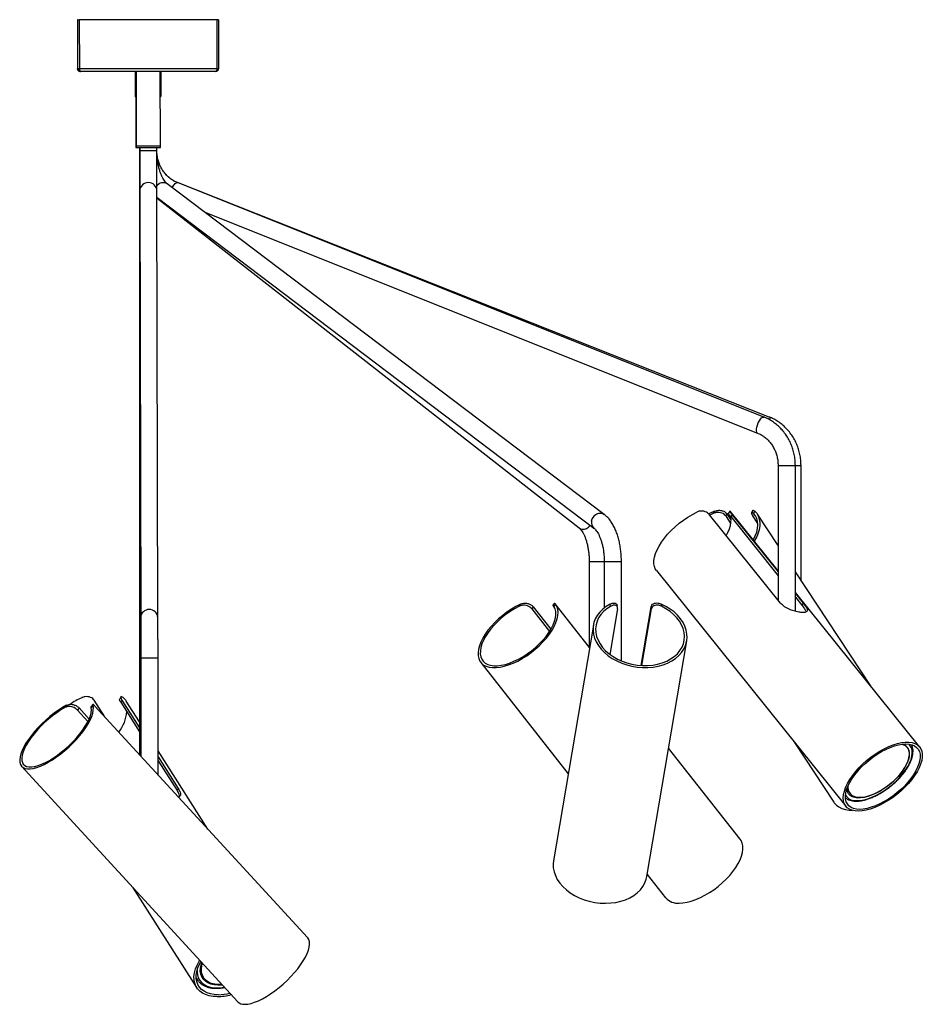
# Model space of a CAD drawing. Header units: millimetres. Extents: x 296 to 1084, y 372 to 670.
# Tile 1 of 9: x 296 to 401, y 372 to 486. Entities that reach past the tile are written whole.
import ezdxf

# ---------------------------------------------------------------- set-up
doc = ezdxf.new("R2010")
doc.units = ezdxf.units.MM

msp = doc.modelspace()

# ---------------------------------------------------------------- linework, layer by layer
at = {"color": 7, "linetype": 'Continuous', "lineweight": 25}
for p, q in [((303.14, 486.48), (303.14, 480.78)), ((303.18, 486.48), (303.14, 486.48)), ((303.19, 480.78), (303.18, 486.48)), ((303.18, 486.48), (303.34, 486.48)), ((319.34, 486.49), (303.34, 486.48)), ((303.34, 486.48), (303.35, 480.78)), ((303.34, 486.48), (303.35, 480.78)), ((303.34, 486.48), (303.34, 486.48)), ((319.35, 480.8), (319.34, 486.49)), ((319.5, 486.49), (319.34, 486.49)), ((319.5, 486.49), (319.51, 480.8)), ((303.14, 480.78), (303.19, 480.78)), ((303.35, 480.78), (303.19, 480.78)), ((319.35, 480.8), (303.35, 480.78)), ((303.35, 480.78), (303.35, 480.78)), ((303.35, 480.78), (303.35, 480.78)), ((303.5, 480.48), (303.45, 480.48)), ((319.2, 480.49), (303.5, 480.48)), ((309.81, 480.48), (309.81, 477.68)), ((309.83, 480.48), (309.83, 477.68)), ((309.84, 480.48), (309.85, 477.68)), ((309.95, 480.48), (309.96, 471.84)), ((312.76, 471.85), (312.75, 480.49)), ((312.85, 477.69), (312.84, 480.49)), ((319.35, 480.8), (319.51, 480.8)), ((309.91, 477.51), (309.92, 471.84)), ((309.92, 477.52), (309.92, 471.84)), ((309.93, 477.52), (309.94, 471.84)), ((309.93, 477.51), (309.93, 471.84)), ((309.94, 477.51), (309.95, 471.84)), ((309.92, 471.84), (309.92, 471.64)), ((309.92, 471.84), (309.92, 471.64)), ((309.92, 471.84), (309.93, 471.84)), ((309.92, 471.84), (309.92, 471.84)), ((309.92, 471.64), (309.93, 471.64)), ((309.92, 471.64), (309.92, 471.64)), ((309.93, 471.84), (309.93, 471.64)), ((309.93, 471.84), (309.94, 471.84)), ((309.93, 471.64), (309.94, 471.64)), ((309.94, 471.84), (309.94, 471.64)), ((309.94, 471.84), (309.95, 471.84)), ((309.94, 471.64), (309.95, 471.64)), ((309.95, 471.84), (309.95, 471.64)), ((309.95, 471.84), (309.96, 471.84)), ((309.95, 471.84), (309.96, 471.84)), ((309.95, 471.64), (309.96, 471.64)), ((309.96, 471.84), (312.76, 471.85)), ((309.96, 471.84), (312.76, 471.85)), ((309.96, 471.84), (309.96, 471.64)), ((309.96, 471.64), (312.76, 471.65)), ((310.32, 471.64), (310.32, 471.32)), ((310.32, 471.64), (310.32, 471.32)), ((310.33, 471.64), (310.33, 471.32)), ((310.34, 471.64), (310.34, 471.32)), ((310.35, 471.64), (310.35, 471.32)), ((310.36, 471.64), (310.36, 471.32)), ((312.36, 471.32), (312.36, 471.65)), ((312.76, 471.65), (312.76, 471.85)), ((310.32, 466.64), (310.32, 417.06)), ((310.36, 466.63), (310.47, 417.05)), ((312.47, 417.06), (312.36, 466.64)), ((364.29, 429.05), (313.55, 467.43)), ((382.82, 440.35), (314.74, 467.57)), ((383.45, 440.35), (314.75, 467.57)), ((312.37, 465.83), (363.08, 427.46)), ((312.37, 465.77), (361.38, 427.47)), ((317.9, 464.15), (382.08, 438.49)), ((384.48, 434.73), (384.49, 419.08)), ((386.49, 417.78), (386.48, 434.74)), ((387.15, 421.38), (387.14, 434.74)), ((384.76, 418.74), (376.51, 429.01)), ((376.92, 429.14), (376.56, 428.95)), ((376.92, 429.14), (377.08, 429.4)), ((378.53, 429.09), (378.39, 428.86)), ((378.39, 428.86), (378.96, 428)), ((378.53, 429.09), (378.98, 428.42)), ((378.87, 429.43), (378.7, 429.19)), ((384.49, 422.48), (378.93, 429.4)), ((379.14, 429.01), (378.98, 428.78)), ((379.14, 429.01), (384.49, 422.36)), ((381.54, 429.5), (381.4, 429.26)), ((382.12, 427.97), (381.54, 428.86)), ((381.79, 429.41), (381.64, 429.15)), ((384.49, 425.42), (382.08, 429.07)), ((378.98, 428.78), (384.49, 421.91)), ((362.54, 423.57), (362.55, 413.63)), ((364.28, 423.57), (364.29, 418.19)), ((366.3, 412.02), (366.28, 423.57)), ((370.35, 422.51), (392.34, 395.14)), ((395.27, 409.06), (386.49, 422.38)), ((400.92, 402.03), (386.49, 419.99)), ((386.49, 419.87), (387.39, 418.75)), ((354.38, 418.35), (354.56, 418.62)), ((358.5, 418.74), (358.33, 418.49)), ((358.63, 418.62), (358.45, 418.36)), ((362.59, 413.59), (358.61, 418.65)), ((358.62, 418.64), (358.63, 418.62)), ((365.02, 418.36), (364.98, 418.63)), ((370.91, 418.63), (370.95, 418.37)), ((386.49, 419.42), (387.22, 418.51)), ((387.39, 418.75), (387.22, 418.51)), ((356.04, 418.31), (355.87, 418.07)), ((355.87, 418.07), (357.94, 415.45)), ((356.04, 418.31), (358.09, 415.7)), ((358.45, 418.36), (358.4, 418.43)), ((365.83, 418.08), (364.94, 412.79)), ((365.84, 418.22), (365.8, 418.46)), ((368.59, 411.49), (369.75, 418.32)), ((368.66, 411.49), (369.78, 418.09)), ((369.78, 418.09), (369.75, 418.32)), ((363.03, 416.19), (358.4, 388.82)), ((369.24, 386.98), (373.87, 414.35)), ((310.32, 412.37), (310.34, 401.15)), ((310.48, 412.37), (310.49, 400.98)), ((312.49, 398.79), (312.48, 412.37)), ((349.96, 411.86), (360.11, 398.93)), ((306.3, 405.55), (305.08, 407.45)), ((308.17, 407.85), (308.03, 407.6)), ((308.29, 407.45), (308.16, 407.22)), ((308.16, 407.22), (310.33, 403.81)), ((308.29, 407.45), (310.33, 404.26)), ((310.33, 404.96), (308.8, 407.35)), ((301.66, 406.6), (301.87, 406.87)), ((303.31, 406.56), (303.12, 406.32)), ((303.12, 406.32), (304.35, 404.99)), ((303.31, 406.56), (304.49, 405.28)), ((304.93, 406.98), (304.73, 406.74)), ((304.95, 406.87), (304.73, 406.61)), ((304.73, 406.61), (304.73, 406.73)), ((329.84, 379.89), (305.15, 406.79)), ((386.37, 402.57), (390.94, 395.64)), ((318.28, 392.48), (312.49, 401.57)), ((380.08, 391.31), (371.77, 401.9)), ((312.49, 400.87), (314.83, 397.2)), ((312.49, 400.43), (314.7, 396.96)), ((296.65, 399.79), (321.74, 372.45)), ((314.83, 397.2), (314.7, 396.96)), ((392.71, 396.77), (392.82, 396.63)), ((369.29, 387.24), (371.42, 384.52)), ((309.53, 385.76), (316.96, 374.09)), ((316.96, 375.14), (317.09, 374.92)), ((317.65, 375.43), (317.74, 375.29))]:
    msp.add_line(p, q, dxfattribs=at)
at = {"color": 8, "linetype": 'Continuous', "lineweight": 25}
for p, q in [((309.81, 477.68), (309.83, 477.68)), ((309.83, 477.68), (309.85, 477.68)), ((309.85, 477.68), (309.95, 477.68)), ((312.75, 477.69), (312.85, 477.69)), ((310.32, 471.32), (310.33, 471.32)), ((310.32, 471.32), (310.32, 471.32)), ((310.33, 471.32), (310.34, 471.32)), ((310.34, 471.32), (310.35, 471.32)), ((310.35, 471.32), (310.36, 471.32)), ((310.36, 471.32), (312.36, 471.32)), ((384.48, 434.73), (385.1, 434.73)), ((385.1, 434.73), (386.48, 434.74)), ((386.49, 434.74), (387.14, 434.74)), ((362.54, 423.57), (364.29, 423.57)), ((364.28, 423.57), (364.41, 423.57)), ((364.41, 423.57), (366.28, 423.57)), ((310.32, 412.37), (310.47, 412.37)), ((310.48, 412.37), (312.48, 412.37))]:
    msp.add_line(p, q, dxfattribs=at)
at = {"color": 8, "linetype": 'Continuous', "lineweight": 25, "flags": 128}
for points in [[(310.32, 466.64), (310.33, 466.51), (310.36, 466.36)], [(314.14, 466.99), (314.21, 467.13), (314.34, 467.32), (314.48, 467.47), (314.6, 467.56), (314.71, 467.57), (314.74, 467.57)], [(314.79, 467.55), (314.77, 467.56), (314.75, 467.57)], [(312.37, 465.78), (312.43, 465.75), (312.49, 465.73)], [(382.07, 439.42), (382.18, 439.67), (382.3, 439.91), (382.43, 440.1), (382.56, 440.25), (382.69, 440.34), (382.8, 440.35), (382.82, 440.35)], [(383.57, 439.99), (383.57, 440.11), (383.54, 440.25), (383.48, 440.34), (383.45, 440.35)], [(382.08, 438.49), (382.06, 438.5), (381.99, 438.59), (381.96, 438.73), (381.96, 438.93), (382, 439.17), (382.07, 439.42)], [(362.81, 428.26), (362.89, 428.51), (363.03, 428.74), (363.21, 428.94), (363.43, 429.09), (363.67, 429.17), (363.91, 429.19), (364.13, 429.14), (364.29, 429.05)], [(361.38, 427.47), (361.54, 427.37), (361.77, 427.32), (362.01, 427.34), (362.25, 427.42), (362.47, 427.57), (362.66, 427.77), (362.66, 427.77)], [(392.3, 396.42), (392.44, 396.23), (392.65, 396.05), (392.92, 395.91), (393.24, 395.83), (393.6, 395.8), (394, 395.82), (394.43, 395.89), (394.89, 396.02), (395.36, 396.19), (395.84, 396.41), (396.33, 396.67), (396.82, 396.98), (397.29, 397.31), (397.75, 397.68), (398.18, 398.07), (398.58, 398.48), (398.94, 398.9), (399.26, 399.33), (399.53, 399.75), (399.74, 400.17), (399.91, 400.57), (400.01, 400.96), (400.06, 401.31), (400.04, 401.64), (399.97, 401.93), (399.83, 402.18), (399.68, 402.35)], [(317.02, 376.06), (317.02, 375.92), (317.06, 375.56), (317.16, 375.22), (317.32, 374.92), (317.55, 374.66), (317.83, 374.44), (318.17, 374.27), (318.55, 374.15), (318.97, 374.08), (319.43, 374.07), (319.92, 374.1), (320.18, 374.14)]]:
    msp.add_lwpolyline(points, dxfattribs=at)
at = {"color": 7, "linetype": 'Continuous', "lineweight": 25, "flags": 128}
for points in [[(370.35, 422.51), (370.22, 422.71), (370.11, 423), (370.05, 423.32), (370.05, 423.68), (370.12, 424.07), (370.24, 424.49), (370.42, 424.92), (370.65, 425.37), (370.93, 425.82), (371.27, 426.28), (371.64, 426.73), (372.06, 427.18), (372.51, 427.6), (372.98, 428.01), (373.48, 428.39), (374, 428.73), (374.52, 429.05), (375.04, 429.32)], [(377.08, 429.4), (376.52, 429.13), (376.44, 429.09)], [(378.84, 428.99), (378.92, 428.78), (378.98, 428.47), (378.97, 428.11), (378.91, 427.73), (378.79, 427.33), (378.62, 426.9), (378.45, 426.59)], [(381.59, 426.08), (381.61, 426.11), (381.83, 426.55), (381.99, 426.99), (382.09, 427.42), (382.13, 427.82), (382.1, 428.2), (382.01, 428.55), (381.85, 428.87), (381.64, 429.15)], [(381.73, 425.91), (381.73, 425.92), (381.99, 426.38), (382.18, 426.83), (382.31, 427.27), (382.38, 427.7), (382.39, 428.1), (382.33, 428.48), (382.21, 428.83), (382.03, 429.14), (381.79, 429.41)], [(354.56, 418.62), (354.04, 418.35), (353.51, 418.04), (352.99, 417.69), (352.5, 417.31), (352.02, 416.9), (351.57, 416.48), (351.16, 416.03), (350.79, 415.58), (350.47, 415.12), (350.19, 414.67), (349.97, 414.22), (349.8, 413.79), (349.7, 413.37), (349.65, 412.98), (349.66, 412.62), (349.73, 412.29), (349.86, 412), (350.05, 411.76), (350.29, 411.55), (350.59, 411.4), (350.93, 411.3), (351.32, 411.25), (351.74, 411.25), (352.2, 411.3), (352.68, 411.4), (353.19, 411.56), (353.71, 411.76), (354.24, 412.01), (354.77, 412.3), (355.29, 412.62), (355.8, 412.99), (356.29, 413.38), (356.75, 413.79), (357.18, 414.23), (357.57, 414.68), (357.93, 415.13), (358.23, 415.59), (358.48, 416.04), (358.68, 416.48), (358.82, 416.91), (358.9, 417.32), (358.93, 417.69), (358.89, 418.04), (358.79, 418.35), (358.63, 418.62)], [(364.98, 418.63), (364.53, 418.36), (364.12, 418.05), (363.77, 417.7), (363.48, 417.32), (363.25, 416.91), (363.1, 416.49), (363.01, 416.05), (362.99, 415.59), (363.04, 415.14), (363.17, 414.68), (363.36, 414.23), (363.62, 413.8), (363.94, 413.38), (364.32, 412.99), (364.75, 412.63), (365.23, 412.31), (365.76, 412.02), (366.32, 411.77), (366.9, 411.57), (367.51, 411.42), (368.12, 411.32), (368.75, 411.27), (369.37, 411.27), (369.97, 411.32), (370.56, 411.42), (371.12, 411.58), (371.64, 411.78), (372.13, 412.03), (372.56, 412.31), (372.95, 412.64), (373.27, 413), (373.53, 413.4), (373.73, 413.81), (373.85, 414.24), (373.91, 414.69), (373.9, 415.15), (373.81, 415.6), (373.66, 416.06), (373.44, 416.5), (373.15, 416.93), (372.8, 417.33), (372.4, 417.71), (371.95, 418.05), (371.44, 418.36), (370.91, 418.63)], [(354.38, 418.35), (353.87, 418.07), (353.36, 417.76), (352.86, 417.41), (352.38, 417.02), (351.93, 416.62), (351.52, 416.19), (351.14, 415.76), (350.8, 415.31), (350.51, 414.87), (350.27, 414.43), (350.09, 414), (349.97, 413.59), (349.91, 413.2), (349.9, 412.84), (349.96, 412.51), (350.08, 412.22), (350.25, 411.98), (350.48, 411.78), (350.77, 411.62), (351.1, 411.52), (351.47, 411.47), (351.89, 411.47), (352.33, 411.52), (352.81, 411.62), (353.3, 411.78), (353.81, 411.98), (354.33, 412.23), (354.84, 412.52), (355.35, 412.84), (355.84, 413.2), (356.31, 413.59), (356.75, 414), (357.16, 414.43), (357.53, 414.87), (357.85, 415.32), (358.13, 415.76), (358.35, 416.2), (358.52, 416.63), (358.62, 417.03), (358.67, 417.41), (358.66, 417.76), (358.58, 418.08), (358.45, 418.36)], [(365.02, 418.36), (364.59, 418.09), (364.22, 417.77), (363.9, 417.42), (363.64, 417.04), (363.46, 416.63), (363.34, 416.21), (363.29, 415.77), (363.31, 415.32), (363.4, 414.88), (363.57, 414.44), (363.8, 414.01), (364.09, 413.6), (364.45, 413.21), (364.86, 412.85), (365.31, 412.53), (365.82, 412.24), (366.36, 411.99), (366.92, 411.79), (367.51, 411.64), (368.12, 411.54), (368.72, 411.48), (369.32, 411.49), (369.92, 411.54), (370.49, 411.64), (371.03, 411.8), (371.54, 412), (372, 412.25), (372.42, 412.54), (372.78, 412.86), (373.08, 413.22), (373.32, 413.61), (373.49, 414.02), (373.59, 414.45), (373.62, 414.89), (373.58, 415.34), (373.46, 415.78), (373.28, 416.22), (373.03, 416.64), (372.72, 417.05), (372.35, 417.43), (371.93, 417.78), (371.46, 418.09), (370.95, 418.37)], [(308.45, 407.76), (308.7, 407.49), (308.8, 407.35)], [(301.87, 406.87), (301.4, 406.6), (300.91, 406.29), (300.42, 405.94), (299.94, 405.56), (299.46, 405.15), (299.01, 404.73), (298.57, 404.28), (298.16, 403.83), (297.79, 403.37), (297.45, 402.92), (297.15, 402.47), (296.9, 402.04), (296.7, 401.62), (296.56, 401.23), (296.46, 400.87), (296.42, 400.54), (296.44, 400.25), (296.51, 400.01), (296.64, 399.8), (296.82, 399.65), (297.05, 399.55), (297.32, 399.5), (297.64, 399.5), (298, 399.55), (298.4, 399.65), (298.83, 399.81), (299.28, 400.01), (299.74, 400.26), (300.23, 400.55), (300.71, 400.87), (301.2, 401.23), (301.68, 401.63), (302.15, 402.04), (302.6, 402.48), (303.02, 402.92), (303.42, 403.38), (303.78, 403.84), (304.1, 404.29), (304.37, 404.73), (304.6, 405.16), (304.78, 405.57), (304.9, 405.94), (304.97, 406.29), (304.99, 406.6), (304.95, 406.87)], [(301.66, 406.6), (301.19, 406.33), (300.72, 406.01), (300.24, 405.66), (299.77, 405.28), (299.32, 404.87), (298.88, 404.44), (298.47, 404.01), (298.09, 403.56), (297.74, 403.12), (297.44, 402.68), (297.18, 402.25), (296.97, 401.84), (296.81, 401.45), (296.71, 401.09), (296.66, 400.76), (296.66, 400.47), (296.73, 400.23), (296.84, 400.03), (297.01, 399.87), (297.23, 399.77), (297.5, 399.72), (297.82, 399.72), (298.17, 399.77), (298.56, 399.87), (298.97, 400.03), (299.41, 400.23), (299.87, 400.48), (300.34, 400.77), (300.82, 401.09), (301.29, 401.45), (301.76, 401.84), (302.21, 402.25), (302.64, 402.68), (303.04, 403.12), (303.42, 403.57), (303.75, 404.01), (304.04, 404.45), (304.29, 404.87), (304.49, 405.28), (304.63, 405.66), (304.72, 406.01), (304.75, 406.33), (304.73, 406.61)], [(393.8, 394.58), (393.41, 394.6), (393.05, 394.68), (392.75, 394.81), (392.49, 394.98), (392.29, 395.21), (392.15, 395.48), (392.06, 395.79), (392.04, 396.13), (392.07, 396.51), (392.17, 396.92), (392.32, 397.34), (392.52, 397.78), (392.79, 398.24), (393.1, 398.7), (393.46, 399.15), (393.85, 399.6), (394.29, 400.04), (394.76, 400.45), (395.25, 400.85), (395.75, 401.21), (396.27, 401.54), (396.8, 401.83), (397.32, 402.08), (397.83, 402.28), (398.33, 402.43), (398.81, 402.54), (399.25, 402.59), (399.67, 402.59), (400.04, 402.54), (400.37, 402.44), (400.65, 402.28), (400.88, 402.08), (401.05, 401.83), (401.16, 401.55), (401.22, 401.22), (401.22, 400.86), (401.15, 400.46), (401.03, 400.05), (400.85, 399.61), (400.62, 399.16), (400.33, 398.71), (399.99, 398.25), (399.61, 397.8), (399.2, 397.35), (398.75, 396.93), (398.27, 396.52), (397.77, 396.14), (397.25, 395.8), (396.73, 395.49), (396.2, 395.22), (395.69, 394.99), (395.18, 394.81), (394.69, 394.68), (394.23, 394.6), (393.8, 394.58)], [(393.95, 394.79), (393.58, 394.82), (393.24, 394.9), (392.95, 395.02), (392.7, 395.2), (392.52, 395.42), (392.38, 395.68), (392.31, 395.98), (392.29, 396.32), (392.33, 396.69), (392.43, 397.08), (392.59, 397.49), (392.8, 397.92), (393.06, 398.36), (393.37, 398.8), (393.73, 399.24), (394.12, 399.67), (394.55, 400.08), (395.01, 400.48), (395.49, 400.85), (395.98, 401.18), (396.49, 401.49), (396.99, 401.75), (397.49, 401.97), (397.98, 402.15), (398.45, 402.27), (398.9, 402.35), (399.31, 402.38), (399.69, 402.35), (400.03, 402.28), (400.32, 402.15), (400.56, 401.98), (400.75, 401.76), (400.88, 401.49), (400.96, 401.19), (400.97, 400.86), (400.93, 400.49), (400.83, 400.09), (400.68, 399.68), (400.46, 399.25), (400.2, 398.81), (399.89, 398.37), (399.53, 397.93), (399.14, 397.5), (398.71, 397.09), (398.25, 396.7), (397.78, 396.33), (397.28, 395.99), (396.78, 395.69), (396.27, 395.42), (395.77, 395.2), (395.28, 395.03), (394.81, 394.9), (394.37, 394.82), (393.95, 394.79)], [(398.88, 402.35), (398.96, 402.33), (399.22, 402.2), (399.42, 402.03), (399.58, 401.81), (399.67, 401.55), (399.71, 401.26), (399.69, 400.93), (399.61, 400.57), (399.47, 400.19), (399.28, 399.79), (399.03, 399.39), (398.73, 398.99), (398.4, 398.59), (398.02, 398.2), (397.61, 397.82), (397.18, 397.48), (396.73, 397.16), (396.27, 396.87), (395.8, 396.63), (395.34, 396.43), (394.9, 396.27), (394.47, 396.16), (394.07, 396.11), (393.7, 396.1), (393.37, 396.15), (393.09, 396.25), (392.85, 396.4), (392.67, 396.59), (392.55, 396.83), (392.48, 397.11), (392.47, 397.2)], [(397.44, 397.72), (397.86, 398.08), (398.25, 398.45), (398.6, 398.84), (398.91, 399.24), (399.18, 399.64), (399.4, 400.04), (399.56, 400.42), (399.67, 400.78), (399.72, 401.12), (399.72, 401.43), (399.65, 401.71), (399.53, 401.94), (399.35, 402.14), (399.12, 402.28), (398.92, 402.36)], [(392.58, 397.49), (392.58, 397.35), (392.62, 397.05), (392.71, 396.8), (392.87, 396.58), (393.07, 396.41), (393.33, 396.29), (393.63, 396.22), (393.97, 396.19), (394.35, 396.22), (394.76, 396.3), (395.2, 396.43), (395.64, 396.61), (396.1, 396.83), (396.56, 397.09), (397.01, 397.39), (397.44, 397.72)], [(390.94, 395.64), (391, 395.56), (391.24, 395.29), (391.54, 395.07), (391.89, 394.89), (392.29, 394.76), (392.73, 394.68), (393.12, 394.66)], [(372.99, 383.9), (373.43, 383.92), (373.91, 384), (374.4, 384.13), (374.92, 384.31), (375.45, 384.54), (375.98, 384.81), (376.5, 385.12), (377.02, 385.46), (377.52, 385.84), (378, 386.25), (378.45, 386.68), (378.86, 387.12), (379.23, 387.57), (379.56, 388.03), (379.84, 388.49), (380.06, 388.94), (380.23, 389.37), (380.34, 389.79), (380.39, 390.18), (380.38, 390.54), (380.31, 390.87), (380.18, 391.16), (380.08, 391.31)], [(358.4, 388.82), (358.36, 388.46), (358.37, 388.01), (358.46, 387.55), (358.62, 387.1), (358.84, 386.65), (359.13, 386.23), (359.48, 385.82), (359.89, 385.45), (360.35, 385.1), (360.85, 384.79), (361.39, 384.52), (361.97, 384.3), (362.56, 384.12), (363.18, 383.99), (363.8, 383.91), (364.42, 383.89)], [(364.42, 383.89), (365.04, 383.92), (365.64, 383.99), (366.21, 384.12), (366.76, 384.3), (367.26, 384.53), (367.72, 384.8), (368.13, 385.11), (368.49, 385.45), (368.78, 385.83), (369.01, 386.24), (369.17, 386.67), (369.24, 386.98)], [(322.56, 372.15), (322.9, 372.18), (323.28, 372.26), (323.7, 372.39), (324.14, 372.57), (324.6, 372.79), (325.07, 373.06), (325.56, 373.37), (326.05, 373.72), (326.54, 374.1), (327.01, 374.5), (327.47, 374.93), (327.91, 375.37), (328.32, 375.83), (328.7, 376.28), (329.04, 376.74), (329.33, 377.19), (329.59, 377.63), (329.79, 378.04), (329.94, 378.44), (330.03, 378.8), (330.07, 379.13), (330.06, 379.42), (329.98, 379.66), (329.86, 379.87), (329.84, 379.89)], [(319.36, 373.04), (318.87, 373.06), (318.42, 373.14), (318.01, 373.27), (317.64, 373.45), (317.33, 373.67), (317.07, 373.94), (316.87, 374.25), (316.74, 374.6), (316.66, 374.97), (316.65, 375.38), (316.71, 375.81), (316.83, 376.25), (317.01, 376.7), (317.25, 377.16), (317.32, 377.27)], [(319.48, 373.26), (319.01, 373.28), (318.58, 373.36), (318.18, 373.48), (317.83, 373.66), (317.54, 373.88), (317.29, 374.14), (317.11, 374.44), (316.99, 374.78), (316.93, 375.15), (316.93, 375.54), (316.99, 375.96), (317.12, 376.39), (317.31, 376.82), (317.46, 377.11)], [(319.96, 374.39), (319.86, 374.38), (319.41, 374.37), (318.99, 374.41), (318.61, 374.5), (318.27, 374.64), (317.98, 374.83), (317.74, 375.06), (317.56, 375.33), (317.45, 375.64), (317.39, 375.98), (317.4, 376.34), (317.48, 376.73), (317.57, 376.99)], [(317.62, 376.93), (317.54, 376.61), (317.49, 376.23), (317.51, 375.89), (317.6, 375.57), (317.74, 375.28), (317.95, 375.03), (318.21, 374.82), (318.52, 374.66), (318.88, 374.55), (319.27, 374.48), (319.71, 374.47), (319.87, 374.48)], [(316.92, 375.21), (317.04, 375), (317.09, 374.92)]]:
    msp.add_lwpolyline(points, dxfattribs=at)
at = {"color": 7, "linetype": 'Continuous', "lineweight": 25}
for centre, radius, start, end in [((310.01, 477.68), 0.2, 180.0619, 241.4449), ((310.03, 477.68), 0.2, 180.0619, 241.4449), ((310.05, 477.68), 0.2, 180.0619, 241.4449), ((312.65, 477.69), 0.2, 301.4645, 0.0619), ((307.42, 399.29), 9.27, 114.0923, 123.8536), ((304.73, 406.37), 4.12, 320.8765, 356.8855), ((393.57, 397.44), 1.09, 189.5274, 217.9876), ((372.85, 385.83), 1.94, 222.6916, 274.2211), ((319.04, 376.29), 1.64, 177.7255, 211.6888), ((319.27, 379.33), 6.29, 270.8415, 285.7998), ((319.42, 378.99), 5.73, 270.6181, 284.2893), ((322.47, 373.2), 1.05, 225.6504, 274.8326)]:
    msp.add_arc(centre, radius, start, end, dxfattribs=at)
at = {"color": 8, "linetype": 'Continuous', "lineweight": 25}
for centre, radius, start, end in [((311.36, 466.58), 1, 3.0376, 177.1487), ((313.08, 466.66), 0.907, 58.7668, 143.8125), ((363.59, 428.07), 0.796, 166.7195, 230.1371), ((311.47, 417.01), 1, 3.0102, 177.1496), ((311.21, 417.06), 0.894, 180.1289, 212.9227)]:
    msp.add_arc(centre, radius, start, end, dxfattribs=at)
at = {"color": 7, "linetype": 'Continuous', "lineweight": 25}
for points, knots in [([(303.45, 480.48), (303.41, 480.48), (303.34, 480.49), (303.25, 480.55), (303.18, 480.63), (303.15, 480.72), (303.14, 480.77), (303.14, 480.78)], [0, 0, 0, 0, 0.224501, 0.449036, 0.673571, 0.898106, 1, 1, 1, 1]), ([(303.19, 480.78), (303.19, 480.75), (303.2, 480.68), (303.26, 480.58), (303.34, 480.51), (303.43, 480.48), (303.48, 480.48), (303.5, 480.48)], [0, 0, 0, 0, 0.224501, 0.449036, 0.673571, 0.898106, 1, 1, 1, 1]), ([(303.5, 480.48), (303.49, 480.48), (303.47, 480.49), (303.43, 480.55), (303.4, 480.63), (303.37, 480.72), (303.36, 480.77), (303.35, 480.78)], [0, 0, 0, 0, 0.2245013, 0.4490361, 0.673571, 0.8981058, 1, 1, 1, 1]), ([(303.35, 480.78), (303.35, 480.76), (303.35, 480.73), (303.37, 480.71), (303.37, 480.71)], [0, 0, 0, 0, 0.783919, 1, 1, 1, 1]), ([(319.35, 480.8), (319.34, 480.77), (319.32, 480.69), (319.29, 480.6), (319.25, 480.53), (319.22, 480.5), (319.21, 480.5), (319.2, 480.49)], [0, 0, 0, 0, 0.224501, 0.449036, 0.673571, 0.898106, 1, 1, 1, 1]), ([(319.2, 480.49), (319.24, 480.5), (319.31, 480.51), (319.41, 480.56), (319.48, 480.65), (319.51, 480.73), (319.51, 480.79), (319.51, 480.8)], [0, 0, 0, 0, 0.224501, 0.449036, 0.673571, 0.898106, 1, 1, 1, 1]), ([(319.33, 480.73), (319.33, 480.74), (319.35, 480.76), (319.35, 480.79), (319.35, 480.8)], [0, 0, 0, 0, 0.358206, 1, 1, 1, 1]), ([(310.32, 471.32), (310.33, 471.21), (310.33, 470.93), (310.35, 470.64), (310.36, 470.46)], [0, 0, 0, 0, 0.375677, 1, 1, 1, 1]), ([(310.32, 471.32), (310.32, 471.22), (310.32, 470.94), (310.32, 470.47), (310.32, 469.92), (310.32, 469.39), (310.32, 468.88), (310.32, 468.41), (310.32, 467.97), (310.32, 467.57), (310.32, 467.22), (310.32, 466.92), (310.32, 466.74), (310.32, 466.65), (310.32, 466.64)], [0, 0, 0, 0, 0.048619, 0.141135, 0.233686, 0.326237, 0.418787, 0.511335, 0.60388, 0.696421, 0.788956, 0.881479, 0.973978, 1, 1, 1, 1]), ([(310.33, 471.32), (310.33, 471.2), (310.34, 470.99), (310.36, 470.79), (310.37, 470.69)], [0, 0, 0, 0, 0.555814, 1, 1, 1, 1]), ([(310.34, 471.32), (310.34, 471.2), (310.34, 471.05), (310.36, 470.9), (310.36, 470.87)], [0, 0, 0, 0, 0.766409, 1, 1, 1, 1]), ([(310.35, 471.32), (310.35, 471.21), (310.35, 471.08), (310.36, 470.95), (310.36, 470.93)], [0, 0, 0, 0, 0.829446, 1, 1, 1, 1]), ([(310.36, 471.32), (310.36, 471.22), (310.36, 470.94), (310.36, 470.47), (310.36, 469.92), (310.36, 469.39), (310.36, 468.88), (310.36, 468.4), (310.36, 467.97), (310.36, 467.57), (310.36, 467.22), (310.36, 466.92), (310.36, 466.74), (310.36, 466.65), (310.36, 466.63)], [0, 0, 0, 0, 0.048616, 0.141126, 0.233671, 0.326218, 0.418765, 0.511313, 0.603864, 0.696418, 0.788978, 0.881547, 0.974136, 1, 1, 1, 1]), ([(312.36, 466.64), (312.36, 466.67), (312.36, 466.78), (312.36, 466.99), (312.36, 467.3), (312.36, 467.66), (312.36, 468.07), (312.36, 468.52), (312.36, 469), (312.36, 469.52), (312.36, 470.05), (312.36, 470.6), (312.36, 471.03), (312.36, 471.27), (312.36, 471.32)], [0, 0, 0, 0, 0.048612, 0.140987, 0.233457, 0.325969, 0.418499, 0.511038, 0.603582, 0.696129, 0.788678, 0.881229, 0.97378, 1, 1, 1, 1]), ([(314.74, 467.57), (314.67, 467.6), (314.46, 467.68), (314.13, 467.87), (313.75, 468.15), (313.41, 468.48), (313.1, 468.86), (312.85, 469.28), (312.64, 469.72), (312.48, 470.19), (312.38, 470.64), (312.36, 470.93), (312.36, 471.05)], [0, 0, 0, 0, 0.051172, 0.161293, 0.271086, 0.380356, 0.489136, 0.597491, 0.705496, 0.813225, 0.920745, 1, 1, 1, 1]), ([(313.55, 467.43), (313.53, 467.45), (313.47, 467.51), (313.34, 467.63), (313.18, 467.84), (313.03, 468.1), (312.88, 468.42), (312.74, 468.78), (312.61, 469.19), (312.51, 469.63), (312.43, 470.11), (312.38, 470.56), (312.36, 470.86), (312.36, 470.99)], [0, 0, 0, 0, 0.050507, 0.144998, 0.238749, 0.332806, 0.427986, 0.524567, 0.622499, 0.721596, 0.821623, 0.922337, 1, 1, 1, 1]), ([(314.75, 467.57), (314.69, 467.6), (314.48, 467.68), (314.14, 467.87), (313.75, 468.16), (313.41, 468.49), (313.21, 468.74), (313.11, 468.87)], [0, 0, 0, 0, 0.104699, 0.329739, 0.554226, 0.777784, 1, 1, 1, 1]), ([(386.48, 434.74), (386.47, 434.85), (386.47, 435.18), (386.41, 435.7), (386.29, 436.31), (386.11, 436.9), (385.87, 437.46), (385.58, 438), (385.24, 438.5), (384.85, 438.97), (384.42, 439.38), (383.95, 439.75), (383.46, 440.06), (383.07, 440.25), (382.86, 440.33), (382.82, 440.35)], [0, 0, 0, 0, 0.048368, 0.133816, 0.2193, 0.304779, 0.390231, 0.475636, 0.56097, 0.646212, 0.731337, 0.816327, 0.901167, 0.981151, 1, 1, 1, 1]), ([(387.14, 434.74), (387.13, 434.85), (387.13, 435.18), (387.07, 435.7), (386.95, 436.31), (386.76, 436.9), (386.53, 437.46), (386.23, 438), (385.89, 438.5), (385.5, 438.96), (385.06, 439.38), (384.59, 439.75), (384.1, 440.06), (383.71, 440.25), (383.5, 440.33), (383.45, 440.35)], [0, 0, 0, 0, 0.048395, 0.133734, 0.219109, 0.304477, 0.389818, 0.475115, 0.560347, 0.645494, 0.730537, 0.815459, 0.90025, 0.98024, 1, 1, 1, 1]), ([(382.08, 438.49), (382.15, 438.46), (382.35, 438.38), (382.69, 438.19), (383.07, 437.91), (383.41, 437.57), (383.71, 437.2), (383.97, 436.78), (384.18, 436.34), (384.34, 435.87), (384.44, 435.38), (384.47, 435), (384.47, 434.78), (384.48, 434.73)], [0, 0, 0, 0, 0.048309, 0.152268, 0.255917, 0.359072, 0.461765, 0.564057, 0.666018, 0.767719, 0.869224, 0.970587, 1, 1, 1, 1]), ([(366.28, 423.57), (366.28, 423.68), (366.28, 423.99), (366.25, 424.5), (366.18, 425.1), (366.08, 425.69), (365.95, 426.25), (365.78, 426.79), (365.58, 427.3), (365.35, 427.78), (365.08, 428.22), (364.78, 428.61), (364.51, 428.88), (364.34, 429.01), (364.29, 429.05)], [0, 0, 0, 0, 0.04745, 0.136707, 0.226131, 0.315841, 0.405996, 0.496768, 0.588329, 0.680817, 0.774242, 0.868238, 0.961442, 1, 1, 1, 1]), ([(376.51, 429.01), (376.45, 429.08), (376.31, 429.22), (376.02, 429.37), (375.7, 429.44), (375.36, 429.44), (375.15, 429.36), (375.04, 429.32)], [0, 0, 0, 0, 0.189323, 0.378528, 0.571124, 0.775371, 1, 1, 1, 1]), ([(378.39, 428.86), (378.34, 428.93), (378.22, 429.07), (377.95, 429.21), (377.64, 429.28), (377.27, 429.27), (377.05, 429.19), (376.92, 429.14)], [0, 0, 0, 0, 0.186105, 0.372078, 0.561736, 0.764155, 1, 1, 1, 1]), ([(377.08, 429.4), (377.21, 429.45), (377.47, 429.54), (377.89, 429.52), (378.24, 429.38), (378.44, 429.22), (378.51, 429.12), (378.53, 429.09)], [0, 0, 0, 0, 0.25211, 0.505501, 0.72652, 0.925244, 1, 1, 1, 1]), ([(378.98, 428.78), (378.92, 428.85), (378.81, 428.98), (378.73, 429.12), (378.7, 429.19), (378.71, 429.19), (378.71, 429.19)], [0, 0, 0, 0, 0.303775, 0.607336, 0.916911, 1, 1, 1, 1]), ([(378.94, 429.38), (378.92, 429.4), (378.88, 429.46), (378.86, 429.43), (378.93, 429.3), (379.04, 429.14), (379.12, 429.04), (379.14, 429.01)], [0, 0, 0, 0, 0.143805, 0.43389, 0.686916, 0.914419, 1, 1, 1, 1]), ([(381.64, 429.15), (381.58, 429.2), (381.46, 429.3), (381.38, 429.27), (381.39, 429.15), (381.46, 428.99), (381.52, 428.89), (381.54, 428.86)], [0, 0, 0, 0, 0.302235, 0.516534, 0.731584, 0.927824, 1, 1, 1, 1]), ([(381.55, 429.49), (381.55, 429.5), (381.56, 429.54), (381.65, 429.53), (381.74, 429.45), (381.79, 429.41)], [0, 0, 0, 0, 0.141054, 0.550118, 1, 1, 1, 1]), ([(361.38, 427.47), (361.4, 427.45), (361.46, 427.4), (361.58, 427.27), (361.73, 427.07), (361.88, 426.81), (362.03, 426.5), (362.16, 426.14), (362.28, 425.73), (362.38, 425.29), (362.46, 424.81), (362.52, 424.32), (362.54, 423.9), (362.54, 423.65), (362.54, 423.57)], [0, 0, 0, 0, 0.047414, 0.134722, 0.221707, 0.309201, 0.397981, 0.488233, 0.57986, 0.672651, 0.766362, 0.860751, 0.95559, 1, 1, 1, 1]), ([(363.08, 427.46), (363.1, 427.44), (363.17, 427.39), (363.29, 427.26), (363.45, 427.05), (363.61, 426.79), (363.76, 426.47), (363.9, 426.11), (364.02, 425.7), (364.13, 425.26), (364.21, 424.79), (364.26, 424.29), (364.28, 423.88), (364.28, 423.64), (364.28, 423.57)], [0, 0, 0, 0, 0.047411, 0.136111, 0.224117, 0.312409, 0.401756, 0.492418, 0.584348, 0.677372, 0.771268, 0.86581, 0.96078, 1, 1, 1, 1]), ([(354.56, 418.62), (354.69, 418.66), (354.94, 418.76), (355.35, 418.73), (355.71, 418.6), (355.93, 418.44), (356.01, 418.34), (356.04, 418.31)], [0, 0, 0, 0, 0.25211, 0.505501, 0.72652, 0.925244, 1, 1, 1, 1]), ([(358.35, 418.48), (358.35, 418.49), (358.33, 418.52), (358.33, 418.48), (358.38, 418.36), (358.47, 418.22), (358.54, 418.14), (358.54, 418.14)], [0, 0, 0, 0, 0.019681, 0.345562, 0.672584, 0.971001, 1, 1, 1, 1]), ([(358.51, 418.73), (358.52, 418.74), (358.52, 418.75), (358.56, 418.71), (358.57, 418.7)], [0, 0, 0, 0, 0.72772, 1, 1, 1, 1]), ([(364.98, 418.63), (365.09, 418.67), (365.31, 418.77), (365.59, 418.74), (365.76, 418.63), (365.78, 418.5), (365.79, 418.46)], [0, 0, 0, 0, 0.290046, 0.581566, 0.835843, 1, 1, 1, 1]), ([(369.75, 418.32), (369.77, 418.39), (369.81, 418.53), (370, 418.68), (370.26, 418.76), (370.57, 418.76), (370.79, 418.68), (370.91, 418.63)], [0, 0, 0, 0, 0.189323, 0.378528, 0.571124, 0.775371, 1, 1, 1, 1]), ([(370.95, 418.37), (370.79, 418.43), (370.53, 418.53), (370.17, 418.5), (369.93, 418.37), (369.81, 418.22), (369.79, 418.12), (369.78, 418.09)], [0, 0, 0, 0, 0.302235, 0.516534, 0.731584, 0.927824, 1, 1, 1, 1]), ([(387.39, 418.75), (387.5, 418.61), (387.72, 418.32), (387.89, 418.01), (387.89, 417.78), (387.69, 417.66), (387.28, 417.64), (386.75, 417.71), (386.13, 417.86), (385.5, 418.12), (385.03, 418.44), (384.83, 418.67), (384.76, 418.74)], [0, 0, 0, 0, 0.102446, 0.204721, 0.311352, 0.421299, 0.526724, 0.627275, 0.729304, 0.83698, 0.946708, 1, 1, 1, 1]), ([(387.22, 418.51), (387.33, 418.37), (387.55, 418.09), (387.71, 417.83), (387.7, 417.74), (387.7, 417.71)], [0, 0, 0, 0, 0.409871, 0.818972, 1, 1, 1, 1]), ([(355.87, 418.07), (355.81, 418.14), (355.68, 418.28), (355.39, 418.43), (355.07, 418.5), (354.72, 418.49), (354.5, 418.4), (354.38, 418.35)], [0, 0, 0, 0, 0.186105, 0.372078, 0.561736, 0.764155, 1, 1, 1, 1]), ([(365.83, 418.08), (365.84, 418.15), (365.84, 418.29), (365.73, 418.44), (365.56, 418.51), (365.31, 418.5), (365.12, 418.41), (365.02, 418.36)], [0, 0, 0, 0, 0.186105, 0.372078, 0.561736, 0.764155, 1, 1, 1, 1]), ([(310.32, 417.06), (310.32, 417.02), (310.32, 416.92), (310.32, 416.7), (310.32, 416.39), (310.32, 416.03), (310.32, 415.62), (310.32, 415.17), (310.32, 414.69), (310.32, 414.17), (310.32, 413.64), (310.32, 413.09), (310.32, 412.66), (310.32, 412.42), (310.32, 412.37)], [0, 0, 0, 0, 0.048622, 0.141254, 0.233862, 0.32644, 0.419003, 0.511559, 0.604111, 0.696659, 0.789207, 0.881753, 0.974299, 1, 1, 1, 1]), ([(310.47, 417.05), (310.47, 417.02), (310.47, 416.91), (310.47, 416.7), (310.47, 416.39), (310.47, 416.03), (310.47, 415.62), (310.48, 415.17), (310.48, 414.69), (310.48, 414.18), (310.48, 413.64), (310.48, 413.09), (310.48, 412.66), (310.48, 412.42), (310.48, 412.37)], [0, 0, 0, 0, 0.048612, 0.140987, 0.233457, 0.325969, 0.418499, 0.511038, 0.603582, 0.696129, 0.788678, 0.881229, 0.97378, 1, 1, 1, 1]), ([(312.48, 412.37), (312.48, 412.47), (312.48, 412.75), (312.48, 413.23), (312.48, 413.77), (312.48, 414.31), (312.48, 414.81), (312.47, 415.29), (312.47, 415.73), (312.47, 416.12), (312.47, 416.47), (312.47, 416.77), (312.47, 416.95), (312.47, 417.04), (312.47, 417.06)], [0, 0, 0, 0, 0.0486157, 0.1411259, 0.2336715, 0.3262176, 0.4187647, 0.5113131, 0.6038638, 0.6964179, 0.7889777, 0.8815474, 0.9741359, 1, 1, 1, 1]), ([(305.08, 407.45), (305.03, 407.52), (304.92, 407.66), (304.65, 407.81), (304.33, 407.89), (303.98, 407.88), (303.75, 407.8), (303.64, 407.76)], [0, 0, 0, 0, 0.189323, 0.378528, 0.571124, 0.775371, 1, 1, 1, 1]), ([(308.16, 407.22), (308.12, 407.29), (308.04, 407.42), (308.01, 407.56), (308.04, 407.59), (308.04, 407.6)], [0, 0, 0, 0, 0.388262, 0.776251, 1, 1, 1, 1]), ([(308.45, 407.76), (308.39, 407.81), (308.27, 407.9), (308.16, 407.88), (308.15, 407.74), (308.21, 407.58), (308.28, 407.48), (308.29, 407.45)], [0, 0, 0, 0, 0.25211, 0.505501, 0.72652, 0.925244, 1, 1, 1, 1]), ([(303.12, 406.32), (303.05, 406.39), (302.9, 406.53), (302.61, 406.68), (302.3, 406.75), (301.97, 406.74), (301.77, 406.65), (301.66, 406.6)], [0, 0, 0, 0, 0.186105, 0.372078, 0.561736, 0.764155, 1, 1, 1, 1]), ([(301.87, 406.87), (301.99, 406.91), (302.21, 407.01), (302.6, 406.98), (302.96, 406.85), (303.19, 406.69), (303.29, 406.59), (303.31, 406.56)], [0, 0, 0, 0, 0.25211, 0.505501, 0.72652, 0.925244, 1, 1, 1, 1]), ([(305.15, 406.79), (305.12, 406.83), (305.03, 406.93), (304.95, 407), (304.92, 406.99), (304.94, 406.91), (304.95, 406.87)], [0, 0, 0, 0, 0.1960188, 0.4451747, 0.7094043, 1, 1, 1, 1]), ([(392.32, 396.1), (392.38, 396.06), (392.52, 395.95), (392.79, 395.84), (393.11, 395.76), (393.47, 395.73), (393.86, 395.74), (394.28, 395.81), (394.72, 395.92), (395.18, 396.08), (395.64, 396.27), (396.11, 396.51), (396.58, 396.78), (397.04, 397.09), (397.49, 397.43), (397.91, 397.78), (398.32, 398.16), (398.69, 398.56), (399.03, 398.96), (399.33, 399.37), (399.59, 399.78), (399.81, 400.19), (399.97, 400.59), (400.09, 400.98), (400.15, 401.35), (400.15, 401.69), (400.1, 402), (400.02, 402.18), (399.99, 402.26)], [0, 0, 0, 0, 0.03041, 0.067484, 0.105316, 0.143916, 0.183018, 0.222327, 0.261634, 0.300867, 0.340017, 0.379094, 0.418115, 0.457097, 0.496056, 0.535009, 0.573969, 0.612948, 0.651964, 0.691034, 0.730179, 0.769418, 0.808769, 0.848235, 0.887772, 0.927186, 0.966162, 1, 1, 1, 1]), ([(314.7, 396.96), (314.78, 396.82), (314.95, 396.54), (314.96, 396.36), (314.96, 396.27)], [0, 0, 0, 0, 0.5117349, 1, 1, 1, 1]), ([(314.83, 397.2), (314.91, 397.06), (315.08, 396.77), (315.11, 396.46), (315.04, 396.28), (314.89, 396.23), (314.85, 396.22)], [0, 0, 0, 0, 0.29853, 0.596562, 0.907288, 1, 1, 1, 1]), ([(317.1, 374.92), (317.14, 374.86), (317.25, 374.71), (317.49, 374.51), (317.79, 374.31), (318.14, 374.17), (318.52, 374.06), (318.94, 374.01), (319.4, 374), (319.82, 374.03), (320.1, 374.08), (320.22, 374.1)], [0, 0, 0, 0, 0.076267, 0.193346, 0.310985, 0.429737, 0.549695, 0.670601, 0.792072, 0.913785, 1, 1, 1, 1])]:
    msp.add_open_spline(points, degree=3, knots=knots, dxfattribs=at)

doc.saveas('drawing.dxf')
